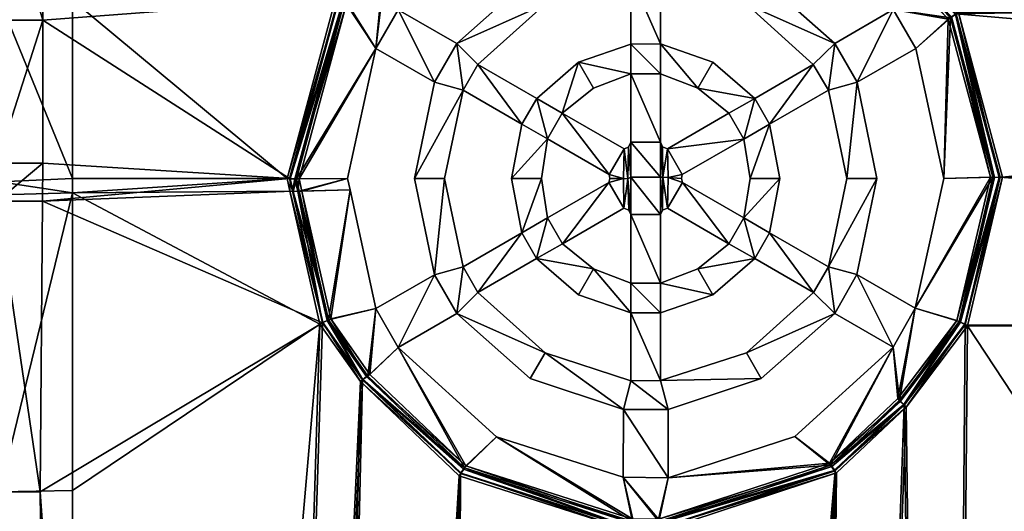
# Model space of a CAD drawing. Header units: centimetres. Extents: x -45.4 to 45.4, y -26.4 to 25.6.
# Tile 12 of 15: x 5.6 to 18.8, y 12.1 to 18.7. Entities that reach past the tile are written whole.
import ezdxf

# ---------------------------------------------------------------- set-up
doc = ezdxf.new("R2010")
doc.units = ezdxf.units.CM
doc.layers.add('CI292602', color=7, linetype='Continuous', true_color=0x9ad7e5)

msp = doc.modelspace()

# ---------------------------------------------------------------- meshes
at = {"layer": 'CI292602', "color": 161, "true_color": 0x9a9ae5}
mesh = msp.add_polyface(dxfattribs=at)
corners = [(-44.9, 25.569, 5.712), (44.9, 25.514, 5.841), (-45.4, -25.931, 5.712), (45.344, -25.931, 5.841), (-44.9, 25.569, 5.571), (45.4, 25.069, 5.571), (-45.4, -25.931, 5.571), (44.9, -26.431, 5.571), (-45.344, 25.069, 5.841), (45.4, 25.069, 5.712), (-44.9, -26.375, 5.841), (44.9, -26.431, 5.712), (-45.4, 25.069, 5.571), (44.9, 25.57, 5.571), (-44.9, -26.431, 5.571), (45.4, -25.931, 5.571), (-45.096, 25.532, 5.712), (-45.311, 25.244, 5.841), (45.362, 25.265, 5.712), (45.074, 25.481, 5.841), (-45.362, -26.127, 5.712), (-45.078, -26.336, 5.841), (45.096, -26.393, 5.712), (45.311, -26.105, 5.841), (-45.362, 25.265, 5.571), (-45.074, 25.481, 5.441), (45.096, 25.532, 5.571), (45.311, 25.244, 5.441), (-45.094, -26.393, 5.571), (-45.31, -26.107, 5.441), (45.362, -26.127, 5.571), (45.075, -26.342, 5.441), (-44.9, 25.514, 5.841), (44.9, 25.57, 5.712), (-45.344, -25.931, 5.841), (45.4, -25.931, 5.712), (-44.9, 25.514, 5.441), (45.344, 25.069, 5.441), (-45.344, -25.931, 5.441), (44.9, -26.375, 5.441), (-45.4, 25.069, 5.712), (45.344, 25.069, 5.841), (-44.9, -26.431, 5.712), (44.9, -26.375, 5.841), (-45.344, 25.069, 5.441), (44.9, 25.514, 5.441), (-44.9, -26.375, 5.441), (45.344, -25.931, 5.441), (-45.074, 25.481, 5.841), (-45.362, 25.265, 5.712), (45.311, 25.244, 5.841), (45.096, 25.532, 5.712), (-45.31, -26.105, 5.841), (-45.094, -26.393, 5.712), (45.075, -26.342, 5.841), (45.362, -26.127, 5.712), (-45.311, 25.244, 5.441), (-45.096, 25.532, 5.571), (45.074, 25.481, 5.441), (45.362, 25.265, 5.571), (-45.078, -26.338, 5.441), (-45.362, -26.127, 5.571), (45.311, -26.105, 5.441), (45.096, -26.393, 5.571)]
mesh.append_faces([[corners[k] for k in face] for face in [(8, 10, 3), (8, 3, 1), (36, 37, 39), (36, 39, 38)]], dxfattribs={"vtx0": -1, "vtx1": -1, "vtx2": -1, "color": 161})
mesh.append_faces([[corners[k] for k in face] for face in [(8, 52, 21), (8, 21, 10), (10, 54, 23), (10, 23, 3), (3, 50, 19), (3, 19, 1), (36, 58, 27), (36, 27, 37), (37, 62, 31), (37, 31, 39), (39, 60, 29), (39, 29, 38)]], dxfattribs={"vtx0": -1, "vtx2": -1, "color": 161})
mesh.append_faces([[corners[k] for k in face] for face in [(32, 48, 1), (44, 56, 38)]], dxfattribs={"vtx1": -1, "color": 161})
mesh.append_faces([[corners[k] for k in face] for face in [(17, 8, 1), (48, 17, 1), (25, 36, 38), (56, 25, 38)]], dxfattribs={"vtx1": -1, "vtx2": -1, "color": 161})
mesh.append_faces([[corners[k] for k in face] for face in [(8, 34, 52), (10, 43, 54), (3, 41, 50), (36, 45, 58), (37, 47, 62), (39, 46, 60), (0, 33, 13), (13, 4, 0), (9, 35, 15), (15, 5, 9), (11, 42, 14), (14, 7, 11), (2, 40, 12), (12, 6, 2), (26, 13, 33), (33, 51, 26), (16, 0, 4), (4, 57, 16), (30, 15, 35), (35, 55, 30), (28, 14, 42), (42, 53, 28), (59, 26, 51), (51, 18, 59), (5, 59, 18), (18, 9, 5), (49, 16, 57), (57, 24, 49), (40, 49, 24), (24, 12, 40), (63, 30, 55), (55, 22, 63), (7, 63, 22), (22, 11, 7), (61, 28, 53), (53, 20, 61), (6, 61, 20), (20, 2, 6), (8, 40, 2), (2, 34, 8), (10, 42, 11), (11, 43, 10), (3, 35, 9), (9, 41, 3), (1, 33, 0), (0, 32, 1), (36, 4, 13), (13, 45, 36), (37, 5, 15), (15, 47, 37), (39, 7, 14), (14, 46, 39), (38, 6, 12), (12, 44, 38), (40, 8, 17), (17, 49, 40), (33, 1, 19), (19, 51, 33), (42, 10, 21), (21, 53, 42), (35, 3, 23), (23, 55, 35), (4, 36, 25), (25, 57, 4), (5, 37, 27), (27, 59, 5), (6, 38, 29), (29, 61, 6), (7, 39, 31), (31, 63, 7), (16, 48, 32), (32, 0, 16), (49, 17, 48), (48, 16, 49), (18, 50, 41), (41, 9, 18), (51, 19, 50), (50, 18, 51), (20, 52, 34), (34, 2, 20), (53, 21, 52), (52, 20, 53), (22, 54, 43), (43, 11, 22), (55, 23, 54), (54, 22, 55), (24, 56, 44), (44, 12, 24), (57, 25, 56), (56, 24, 57), (26, 58, 45), (45, 13, 26), (59, 27, 58), (58, 26, 59), (28, 60, 46), (46, 14, 28), (61, 29, 60), (60, 28, 61), (30, 62, 47), (47, 15, 30), (63, 31, 62), (62, 30, 63)]], dxfattribs={"vtx2": -1, "color": 161})
at = {"layer": 'CI292602', "color": 54, "true_color": 0x94b11b}
mesh = msp.add_polyface(dxfattribs=at)
corners = [(5.263, 16.756, 0.08), (5.263, 18.673, 0.08), (1.098, 18.673, 0.08), (5.297, 23.76, 0.16), (5.297, 23.76, 3.985), (6.28, 23.76, 3.985), (6.28, 23.76, 0.16), (5.297, 23.68, 5.325), (5.297, 23.68, 3.985), (6.28, 23.68, 3.985), (6.28, 23.68, 5.325), (5.297, 23.76, 5.325), (6.28, 23.76, 5.325), (5.879, 18.673, 0.08), (5.879, 16.756, 0.08), (9.19, 16.549, 0.08), (6.28, 23.76, 4.067), (5.297, 23.76, 4.067), (5.297, 23.76, 4.149), (6.28, 23.76, 4.149), (6.28, 23.68, 0.08), (5.297, 23.68, 0.08), (5.842, 12.345, 0.08), (5.876, 16.246, 0.08), (5.266, 16.246, 0.08), (5.297, 23.519, 0), (6.28, 23.519, 0), (6.28, 21.423, 0), (5.297, 21.423, 0), (8.413, 23.68, 0.08), (5.879, 20.739, 0.08), (5.263, 20.739, 0.08), (1.149, 16.246, 0.08), (5.297, 23.742, 0.071), (6.28, 23.742, 0.071), (5.297, 23.689, 0.018), (6.28, 23.689, 0.018), (5.297, 23.6, 0), (6.28, 23.6, 0), (5.297, 12.345, 0), (5.297, 16.329, 0), (6.28, 16.359, 0), (5.297, 16.504, 0), (6.28, 16.549, 0), (5.297, 18.938, 0), (6.28, 18.942, 0), (1.098, 20.739, 0.08)]
mesh.append_faces([[corners[k] for k in face] for face in [(0, 1, 2), (3, 4, 5), (5, 6, 3), (7, 8, 9), (9, 10, 7), (11, 7, 10), (10, 12, 11), (13, 14, 15), (16, 17, 18), (18, 19, 16), (20, 9, 8), (8, 21, 20), (22, 23, 24), (25, 26, 27), (27, 28, 25), (29, 20, 30), (30, 20, 21), (21, 31, 30), (32, 24, 0), (15, 14, 23), (14, 0, 24), (24, 23, 14), (33, 3, 6), (6, 34, 33), (35, 33, 34), (34, 36, 35), (37, 35, 36), (36, 38, 37), (39, 40, 41), (42, 43, 41), (41, 40, 42), (44, 45, 43), (43, 42, 44), (28, 27, 45), (45, 44, 28), (13, 1, 0), (0, 14, 13), (13, 30, 31), (31, 1, 13), (1, 31, 46), (37, 38, 26), (26, 25, 37), (11, 12, 19), (19, 18, 11), (5, 4, 17), (17, 16, 5)]], dxfattribs={"vtx2": -1, "color": 54})
mesh = msp.add_polyface(dxfattribs=at)
corners = [(16.117, 23.76, 4.067), (17.938, 23.76, 4.067), (17.938, 23.76, 3.985), (18.711, 16.565, -0.069), (18.125, 18.75, -0.069), (18.163, 18.776, 0), (18.627, 16.567, -0.15), (18.055, 18.705, -0.15), (17.968, 16.55, -0.15), (17.59, 18.292, -0.15), (17.938, 23.76, 0.16), (16.117, 23.76, 0.16), (17.923, 23.601, 0), (17.946, 23.519, 0), (16.148, 23.519, 0), (16.925, 20.006, -0.069), (16.947, 20.045, 0), (16.874, 19.945, -0.15), (17.29, 18.815, -0.15), (16.803, 17.842, -0.15), (16.117, 23.68, 3.985), (17.938, 23.68, 3.985), (17.938, 23.68, 5.325), (18.135, 18.76, 0.08), (18.071, 18.72, -0.018), (18.649, 16.565, -0.019), (18.025, 18.689, -0.077), (18.593, 16.567, -0.077), (17.59, 18.292, -0.07), (17.968, 16.55, -0.07), (16.117, 23.68, 0.08), (17.938, 23.68, 0.08), (16.921, 20.018, 0.08), (18.527, 21.423, 0.08), (16.93, 21.423, 0.08), (16.881, 19.961, -0.019), (16.852, 19.922, -0.076), (17.29, 18.815, -0.07), (16.803, 17.842, -0.07), (16.117, 23.68, 5.325), (17.938, 23.76, 5.325), (16.503, 18.36, -0.07), (18.537, 21.423, 0), (16.94, 21.423, 0), (17.936, 23.742, 0.071), (16.117, 23.742, 0.071), (17.931, 23.689, 0.018), (16.117, 23.689, 0.018), (16.117, 23.6, 0), (16.117, 23.76, 5.325), (17.938, 23.76, 4.149), (16.117, 23.76, 4.149)]
mesh.append_faces([[corners[k] for k in face] for face in [(0, 1, 2), (3, 4, 5), (6, 7, 4), (8, 9, 7), (7, 6, 8), (2, 10, 11), (12, 13, 14), (15, 16, 5), (5, 4, 15), (7, 17, 15), (15, 4, 7), (18, 17, 7), (7, 9, 18), (18, 9, 19), (20, 21, 22), (23, 24, 25), (24, 26, 27), (26, 28, 29), (29, 27, 26), (30, 31, 21), (32, 23, 33), (33, 34, 32), (23, 32, 35), (35, 24, 23), (35, 36, 26), (26, 24, 35), (26, 36, 37), (37, 28, 26), (38, 28, 37), (39, 22, 40), (29, 28, 9), (9, 8, 29), (28, 38, 19), (19, 9, 28), (41, 37, 18), (42, 5, 16), (16, 43, 42), (34, 33, 31), (10, 44, 45), (44, 46, 47), (46, 12, 48), (13, 42, 43), (43, 14, 13), (49, 40, 50), (51, 50, 1)]], dxfattribs={"vtx2": -1, "color": 54})
mesh = msp.add_polyface(dxfattribs=at)
corners = [(17.938, 23.76, 4.067), (43.58, 23.76, 4.067), (43.58, 23.76, 3.985), (17.938, 23.76, 3.985), (43.422, 19.2, 0), (43.426, 16.568, 0), (18.756, 16.568, 0), (18.163, 18.776, 0), (43.421, 23.6, 0), (43.421, 23.519, 0), (17.946, 23.519, 0), (17.923, 23.601, 0), (18.711, 16.565, -0.069), (18.125, 18.75, -0.069), (18.627, 16.567, -0.15), (43.58, 23.68, 4.065), (17.938, 23.68, 3.985), (17.938, 23.68, 0.08), (43.58, 23.68, 0.08), (18.135, 18.76, 0.08), (18.723, 16.567, 0.08), (43.58, 16.568, 0.08), (43.58, 19.205, 0.08), (43.58, 21.423, 0.08), (18.527, 21.423, 0.08), (18.649, 16.565, -0.019), (18.593, 16.567, -0.077), (18.071, 18.72, -0.018), (43.5, 19.202, 0), (43.424, 21.423, 0), (43.5, 21.423, 0), (17.938, 23.76, 0.16), (43.58, 23.76, 0.16), (43.5, 23.6, 0), (43.5, 23.519, 0), (17.938, 23.76, 5.325), (17.938, 23.68, 5.325), (43.58, 23.68, 5.325), (43.58, 23.76, 5.325), (18.537, 21.423, 0), (17.936, 23.742, 0.071), (43.562, 23.742, 0.071), (17.931, 23.689, 0.018), (43.509, 23.689, 0.018), (43.58, 23.76, 4.149), (17.938, 23.76, 4.149)]
mesh.append_faces([[corners[k] for k in face] for face in [(0, 1, 2), (2, 3, 0), (4, 5, 6), (6, 7, 4), (8, 9, 10), (10, 11, 8), (7, 6, 12), (13, 12, 14), (15, 16, 17), (17, 18, 15), (19, 20, 21), (21, 22, 19), (22, 23, 24), (24, 19, 22), (25, 20, 19), (26, 25, 27), (28, 4, 29), (29, 30, 28), (23, 18, 17), (17, 24, 23), (31, 3, 2), (2, 32, 31), (5, 4, 28), (33, 34, 9), (9, 8, 33), (35, 36, 37), (37, 38, 35), (4, 7, 39), (39, 29, 4), (40, 31, 32), (32, 41, 40), (42, 40, 41), (41, 43, 42), (11, 42, 43), (43, 8, 11), (9, 29, 39), (39, 10, 9), (30, 29, 9), (9, 34, 30), (35, 38, 44), (44, 45, 35), (45, 44, 1), (1, 0, 45), (15, 37, 36), (36, 16, 15)]], dxfattribs={"vtx2": -1, "color": 54})
mesh = msp.add_polyface(dxfattribs=at)
corners = [(9.156, 16.55, 0), (6.28, 16.549, 0), (6.28, 18.942, 0), (9.817, 18.994, 0), (9.856, 18.968, -0.069), (9.199, 16.544, -0.069), (10.369, 19.567, 0), (10.401, 19.535, -0.069), (9.929, 18.927, -0.15), (9.283, 16.547, -0.15), (10.465, 19.486, -0.15), (10.346, 18.294, -0.15), (9.968, 16.55, -0.15), (10.645, 18.814, -0.15), (11.133, 17.843, -0.15), (11.648, 20.557, -0.069), (10.394, 19.54, 0.08), (10.216, 21.423, 0.08), (9.458, 21.423, 0.08), (9.846, 18.978, 0.08), (9.19, 16.549, 0.08), (9.262, 16.543, -0.019), (9.91, 18.938, -0.018), (10.444, 19.489, -0.019), (9.317, 16.546, -0.077), (9.958, 18.911, -0.077), (10.487, 19.462, -0.076), (9.968, 16.55, -0.07), (10.346, 18.294, -0.07), (10.645, 18.814, -0.07), (11.133, 17.843, -0.07), (11.645, 20.571, 0.08), (11.677, 20.502, -0.018), (5.879, 18.673, 0.08), (5.879, 20.739, 0.08), (9.447, 21.423, 0), (10.207, 21.423, 0), (11.629, 20.601, 0), (6.28, 21.423, 0)]
mesh.append_faces([[corners[k] for k in face] for face in [(0, 1, 2), (2, 3, 0), (4, 5, 0), (0, 3, 4), (4, 3, 6), (6, 7, 4), (8, 9, 5), (5, 4, 8), (8, 4, 7), (7, 10, 8), (11, 12, 9), (9, 8, 11), (11, 8, 10), (10, 13, 11), (14, 11, 13), (15, 7, 6), (10, 7, 15), (16, 17, 18), (18, 19, 16), (20, 21, 22), (22, 19, 20), (16, 19, 22), (22, 23, 16), (21, 24, 25), (25, 22, 21), (23, 22, 25), (25, 26, 23), (24, 27, 28), (28, 25, 24), (26, 25, 28), (28, 29, 26), (29, 28, 30), (17, 16, 31), (16, 23, 32), (28, 27, 12), (12, 11, 28), (30, 28, 11), (20, 19, 33), (19, 18, 34), (34, 33, 19), (6, 3, 35), (35, 36, 6), (37, 6, 36), (38, 35, 3), (3, 2, 38)]], dxfattribs={"vtx2": -1, "color": 54})
mesh = msp.add_polyface(dxfattribs=at)
corners = [(10.645, 18.814, -0.15), (11.433, 18.36, -0.15), (11.133, 17.843, -0.15), (11.518, 17.733, -0.15), (11.268, 16.55, -0.15), (10.868, 16.55, -0.15), (11.718, 18.08, -0.15), (12.306, 17.279, -0.15), (12.506, 17.625, -0.15), (10.369, 19.567, 0), (11.629, 20.601, 0), (11.648, 20.557, -0.069), (11.689, 20.488, -0.15), (10.465, 19.486, -0.15), (11.968, 20.014, -0.15), (12.618, 18.888, -0.15), (12.418, 19.235, -0.15), (11.133, 17.843, -0.07), (11.433, 18.36, -0.07), (10.645, 18.814, -0.07), (10.868, 16.55, -0.07), (11.268, 16.55, -0.07), (11.518, 17.733, -0.07), (11.718, 18.08, -0.07), (12.306, 17.279, -0.07), (12.506, 17.625, -0.07), (11.645, 20.571, 0.08), (11.957, 21.423, 0.08), (10.216, 21.423, 0.08), (11.677, 20.502, -0.018), (10.394, 19.54, 0.08), (10.444, 19.489, -0.019), (10.487, 19.462, -0.076), (11.705, 20.459, -0.077), (11.968, 20.014, -0.07), (12.618, 18.888, -0.07), (12.418, 19.235, -0.07), (10.346, 18.294, -0.15), (12.168, 16.55, -0.15), (12.168, 16.55, -0.07)]
mesh.append_faces([[corners[k] for k in face] for face in [(0, 1, 2), (3, 4, 5), (5, 2, 3), (3, 2, 1), (1, 6, 3), (7, 3, 6), (6, 8, 7), (9, 10, 11), (11, 12, 13), (0, 13, 12), (12, 14, 0), (15, 6, 1), (1, 16, 15), (17, 18, 19), (20, 21, 22), (22, 17, 20), (18, 17, 22), (22, 23, 18), (23, 22, 24), (24, 25, 23), (26, 27, 28), (29, 26, 30), (29, 31, 32), (32, 33, 29), (33, 32, 19), (19, 34, 33), (18, 23, 35), (35, 36, 18), (19, 18, 1), (1, 0, 19), (37, 2, 17), (20, 17, 2), (2, 5, 20), (22, 21, 4), (4, 3, 22), (23, 25, 8), (8, 6, 23), (24, 22, 3), (3, 7, 24), (7, 38, 39), (34, 19, 0), (0, 14, 34), (18, 36, 16), (16, 1, 18), (35, 23, 6)]], dxfattribs={"vtx2": -1, "color": 54})
mesh = msp.add_polyface(dxfattribs=at)
corners = [(15.318, 18.888, -0.15), (14.168, 19.263, -0.15), (14.267, 19.651, -0.15), (15.52, 19.234, -0.15), (16.503, 18.36, -0.15), (16.216, 18.081, -0.15), (14.668, 17.762, -0.15), (14.168, 17.955, -0.15), (14.168, 18.354, -0.15), (14.868, 18.108, -0.15), (15.43, 17.625, -0.15), (15.085, 17.426, -0.15), (16.803, 17.842, -0.15), (17.29, 18.815, -0.15), (16.418, 17.733, -0.15), (15.63, 17.28, -0.15), (14.267, 19.651, -0.07), (14.168, 19.263, -0.07), (15.318, 18.888, -0.07), (15.52, 19.234, -0.07), (16.503, 18.36, -0.07), (16.216, 18.081, -0.07), (14.168, 18.354, -0.07), (14.168, 17.955, -0.07), (14.668, 17.762, -0.07), (14.868, 18.108, -0.07), (15.43, 17.625, -0.07), (15.085, 17.426, -0.07), (17.29, 18.815, -0.07), (16.803, 17.842, -0.07), (16.418, 17.733, -0.07), (15.63, 17.28, -0.07), (15.967, 20.014, -0.15)]
mesh.append_faces([[corners[k] for k in face] for face in [(0, 1, 2), (2, 3, 0), (0, 3, 4), (4, 5, 0), (6, 7, 8), (8, 9, 6), (6, 9, 10), (10, 11, 6), (12, 4, 13), (14, 5, 4), (4, 12, 14), (15, 10, 5), (5, 14, 15), (16, 17, 18), (18, 19, 16), (20, 19, 18), (18, 21, 20), (22, 23, 24), (24, 25, 22), (26, 25, 24), (24, 27, 26), (28, 20, 29), (20, 21, 30), (30, 29, 20), (21, 26, 31), (31, 30, 21), (32, 13, 28), (16, 19, 3), (3, 2, 16), (18, 17, 1), (1, 0, 18), (21, 18, 0), (0, 5, 21), (19, 20, 4), (4, 3, 19), (22, 25, 9), (9, 8, 22), (24, 23, 7), (7, 6, 24), (27, 24, 6), (25, 26, 10), (10, 9, 25), (13, 4, 20), (26, 21, 5), (5, 10, 26)]], dxfattribs={"vtx2": -1, "color": 54})
mesh = msp.add_polyface(dxfattribs=at)
corners = [(13.768, 19.263, -0.15), (12.618, 18.888, -0.15), (12.418, 19.235, -0.15), (13.668, 19.649, -0.15), (14.168, 19.263, -0.15), (14.267, 19.651, -0.15), (14.168, 18.354, -0.15), (13.768, 18.351, -0.15), (13.768, 17.955, -0.15), (13.268, 17.762, -0.15), (13.068, 18.109, -0.15), (14.168, 17.955, -0.15), (14.168, 17.035, -0.15), (12.849, 17.424, -0.15), (12.506, 17.625, -0.15), (12.418, 19.235, -0.07), (12.618, 18.888, -0.07), (13.768, 19.263, -0.07), (13.668, 19.649, -0.07), (14.168, 19.263, -0.07), (14.267, 19.651, -0.07), (13.768, 18.351, -0.07), (14.168, 18.354, -0.07), (13.068, 18.109, -0.07), (13.268, 17.762, -0.07), (13.768, 17.955, -0.07), (14.168, 17.955, -0.07), (14.168, 17.035, -0.07), (12.506, 17.625, -0.07), (12.849, 17.424, -0.07), (13.768, 17.035, -0.07), (11.718, 18.08, -0.15)]
mesh.append_faces([[corners[k] for k in face] for face in [(0, 1, 2), (2, 3, 0), (4, 0, 3), (3, 5, 4), (6, 7, 0), (0, 4, 6), (8, 9, 10), (10, 7, 8), (11, 8, 7), (7, 6, 11), (8, 11, 12), (13, 14, 10), (10, 9, 13), (15, 16, 17), (17, 18, 15), (18, 17, 19), (19, 20, 18), (17, 21, 22), (22, 19, 17), (23, 24, 25), (25, 21, 23), (21, 25, 26), (26, 22, 21), (27, 26, 25), (23, 28, 29), (29, 24, 23), (15, 18, 3), (3, 2, 15), (17, 16, 1), (1, 0, 17), (19, 22, 6), (6, 4, 19), (21, 17, 0), (0, 7, 21), (23, 21, 7), (7, 10, 23), (25, 24, 9), (9, 8, 25), (12, 11, 26), (30, 25, 8), (31, 1, 16), (24, 29, 13), (13, 9, 24), (28, 23, 10), (10, 14, 28)]], dxfattribs={"vtx2": -1, "color": 54})
mesh = msp.add_polyface(dxfattribs=at)
corners = [(13.768, 16.568, -0.15), (13.729, 16.545, -0.15), (13.736, 16.972, -0.15), (13.768, 17.035, -0.15), (14.168, 16.568, -0.15), (14.168, 17.035, -0.15), (13.476, 16.603, -0.15), (13.677, 16.949, -0.15), (13.671, 16.548, -0.15), (14.197, 16.568, -0.15), (12.651, 17.08, -0.15), (12.568, 16.55, -0.15), (12.168, 16.55, -0.15), (12.306, 17.279, -0.15), (12.506, 17.625, -0.15), (12.849, 17.424, -0.15), (13.768, 17.955, -0.15), (13.736, 16.972, -0.07), (13.729, 16.545, -0.07), (13.768, 16.568, -0.07), (13.768, 17.035, -0.07), (14.168, 16.568, -0.07), (14.168, 17.035, -0.07), (13.671, 16.548, -0.07), (13.677, 16.949, -0.07), (13.476, 16.603, -0.07), (14.197, 16.568, -0.07), (12.168, 16.55, -0.07), (12.568, 16.55, -0.07), (12.651, 17.08, -0.07), (12.306, 17.279, -0.07), (12.506, 17.625, -0.07), (12.849, 17.424, -0.07), (13.768, 17.955, -0.07), (13.486, 16.55, -0.07), (14.195, 16.976, -0.15), (14.168, 17.955, -0.07)]
mesh.append_faces([[corners[k] for k in face] for face in [(0, 1, 2), (2, 3, 0), (4, 0, 3), (3, 5, 4), (6, 7, 8), (9, 4, 5), (10, 11, 12), (12, 13, 10), (10, 13, 14), (14, 15, 10), (6, 10, 15), (15, 7, 6), (5, 3, 16), (1, 8, 7), (7, 2, 1), (17, 18, 19), (19, 20, 17), (20, 19, 21), (21, 22, 20), (23, 24, 25), (22, 21, 26), (27, 28, 29), (29, 30, 27), (31, 30, 29), (29, 32, 31), (32, 29, 25), (25, 24, 32), (33, 20, 22), (24, 23, 18), (18, 17, 24), (17, 20, 3), (3, 2, 17), (34, 25, 6), (35, 5, 22), (27, 30, 13), (29, 28, 11), (11, 10, 29), (32, 24, 7), (7, 15, 32), (25, 29, 10), (10, 6, 25), (36, 22, 5), (16, 3, 20), (24, 17, 2), (2, 7, 24)]], dxfattribs={"vtx2": -1, "color": 54})
mesh = msp.add_polyface(dxfattribs=at)
corners = [(14.26, 16.949, -0.15), (14.27, 16.563, -0.15), (14.197, 16.568, -0.15), (14.195, 16.976, -0.15), (14.168, 17.035, -0.15), (16.668, 16.55, -0.15), (16.418, 17.733, -0.15), (16.803, 17.842, -0.15), (17.068, 16.55, -0.15), (15.368, 16.55, -0.15), (15.285, 17.078, -0.15), (15.63, 17.28, -0.15), (15.768, 16.549, -0.15), (14.459, 16.602, -0.15), (14.45, 16.55, -0.15), (15.085, 17.426, -0.15), (15.43, 17.625, -0.15), (14.197, 16.568, -0.07), (14.27, 16.563, -0.07), (14.26, 16.949, -0.07), (14.195, 16.976, -0.07), (14.168, 17.035, -0.07), (16.803, 17.842, -0.07), (16.418, 17.733, -0.07), (16.668, 16.55, -0.07), (17.068, 16.55, -0.07), (15.63, 17.28, -0.07), (15.285, 17.078, -0.07), (15.368, 16.55, -0.07), (15.768, 16.549, -0.07), (14.459, 16.602, -0.07), (14.45, 16.55, -0.07), (15.43, 17.625, -0.07), (15.085, 17.426, -0.07), (14.668, 17.762, -0.15)]
mesh.append_faces([[corners[k] for k in face] for face in [(0, 1, 2), (2, 3, 0), (4, 3, 2), (5, 6, 7), (7, 8, 5), (9, 10, 11), (11, 12, 9), (1, 0, 13), (13, 14, 1), (10, 15, 16), (16, 11, 10), (0, 15, 10), (10, 13, 0), (17, 18, 19), (19, 20, 17), (17, 20, 21), (22, 23, 24), (24, 25, 22), (26, 27, 28), (28, 29, 26), (30, 19, 18), (18, 31, 30), (32, 33, 27), (27, 26, 32), (27, 33, 19), (19, 30, 27), (20, 19, 0), (0, 3, 20), (21, 20, 3), (22, 25, 8), (8, 7, 22), (24, 23, 6), (6, 5, 24), (26, 29, 12), (12, 11, 26), (28, 27, 10), (10, 9, 28), (34, 15, 33), (14, 13, 30), (23, 26, 11), (11, 6, 23), (27, 30, 13), (13, 10, 27), (19, 33, 15), (15, 0, 19)]], dxfattribs={"vtx2": -1, "color": 54})
mesh = msp.add_polyface(dxfattribs=at)
corners = [(9.156, 16.55, 0), (9.195, 16.379, 0), (6.28, 16.359, 0), (6.28, 16.549, 0), (9.237, 16.375, -0.069), (9.636, 14.619, -0.069), (9.598, 14.596, 0), (9.321, 16.381, -0.15), (9.713, 14.655, -0.15), (10.001, 16.397, -0.15), (10.346, 14.805, -0.15), (10.174, 13.852, -0.069), (10.14, 13.825, 0), (10.241, 13.898, -0.15), (9.262, 16.543, -0.019), (9.19, 16.549, 0.08), (9.228, 16.379, 0.08), (9.3, 16.377, -0.019), (9.317, 16.546, -0.077), (9.354, 16.381, -0.077), (9.968, 16.55, -0.07), (10.001, 16.397, -0.07), (10.168, 13.849, 0.08), (10.221, 13.893, -0.019), (9.693, 14.644, -0.019), (9.63, 14.611, 0.08), (10.266, 13.919, -0.076), (9.743, 14.668, -0.077), (10.346, 14.805, -0.07), (5.876, 16.246, 0.08), (5.842, 12.345, 0.08), (6.28, 12.362, 0), (9.199, 16.544, -0.069), (9.283, 16.547, -0.15), (9.968, 16.55, -0.15)]
mesh.append_faces([[corners[k] for k in face] for face in [(0, 1, 2), (2, 3, 0), (1, 4, 5), (5, 6, 1), (4, 7, 8), (8, 5, 4), (8, 7, 9), (9, 10, 8), (5, 11, 12), (12, 6, 5), (8, 13, 11), (11, 5, 8), (13, 8, 10), (14, 15, 16), (16, 17, 14), (18, 14, 17), (17, 19, 18), (20, 18, 19), (19, 21, 20), (22, 23, 24), (24, 25, 22), (23, 26, 27), (27, 24, 23), (28, 27, 26), (9, 21, 28), (28, 10, 9), (25, 16, 29), (29, 30, 25), (6, 31, 2), (2, 1, 6), (1, 0, 32), (32, 4, 1), (4, 32, 33), (33, 7, 4), (7, 33, 34), (34, 9, 7), (25, 24, 17), (17, 16, 25), (24, 27, 19), (19, 17, 24), (27, 28, 21), (21, 19, 27), (34, 20, 21), (21, 9, 34), (29, 16, 15)]], dxfattribs={"vtx2": -1, "color": 54})
mesh = msp.add_polyface(dxfattribs=at)
corners = [(11.493, 12.596, -0.069), (11.467, 12.561, 0), (10.14, 13.825, 0), (10.174, 13.852, -0.069), (11.538, 12.667, -0.15), (10.241, 13.898, -0.15), (10.649, 14.282, -0.15), (11.967, 13.086, -0.15), (11.433, 14.74, -0.15), (11.718, 15.02, -0.15), (12.617, 14.211, -0.15), (11.268, 16.55, -0.15), (11.518, 15.366, -0.15), (11.133, 15.257, -0.15), (10.868, 16.55, -0.15), (10.346, 14.805, -0.15), (12.306, 15.822, -0.15), (10.168, 13.849, 0.08), (11.485, 12.59, 0.08), (11.525, 12.65, -0.019), (10.221, 13.893, -0.019), (11.555, 12.696, -0.077), (10.266, 13.919, -0.076), (11.967, 13.086, -0.07), (10.649, 14.282, -0.07), (12.617, 14.211, -0.07), (11.718, 15.02, -0.07), (11.433, 14.74, -0.07), (11.133, 15.257, -0.07), (11.518, 15.366, -0.07), (11.268, 16.55, -0.07), (10.868, 16.55, -0.07), (10.346, 14.805, -0.07), (12.306, 15.822, -0.07), (12.418, 13.865, -0.07), (12.505, 15.476, -0.07)]
mesh.append_faces([[corners[k] for k in face] for face in [(0, 1, 2), (2, 3, 0), (4, 0, 3), (3, 5, 4), (6, 7, 4), (4, 5, 6), (8, 9, 10), (11, 12, 13), (13, 14, 11), (15, 6, 5), (13, 8, 6), (6, 15, 13), (12, 9, 8), (8, 13, 12), (9, 12, 16), (17, 18, 19), (19, 20, 17), (20, 19, 21), (21, 22, 20), (21, 23, 24), (24, 22, 21), (25, 26, 27), (28, 29, 30), (30, 31, 28), (22, 24, 32), (24, 27, 28), (28, 32, 24), (27, 26, 29), (29, 28, 27), (33, 29, 26), (24, 23, 7), (7, 6, 24), (10, 9, 26), (34, 27, 8), (28, 31, 14), (14, 13, 28), (30, 29, 12), (12, 11, 30), (32, 28, 13), (13, 15, 32), (27, 24, 6), (6, 8, 27), (29, 33, 16), (16, 12, 29), (35, 26, 9)]], dxfattribs={"vtx2": -1, "color": 54})
mesh = msp.add_polyface(dxfattribs=at)
corners = [(13.671, 16.548, -0.15), (13.486, 16.55, -0.15), (13.476, 16.603, -0.15), (13.768, 16.065, -0.15), (13.741, 16.124, -0.15), (13.729, 16.545, -0.15), (13.768, 16.568, -0.15), (14.168, 16.065, -0.15), (13.676, 16.151, -0.15), (13.475, 16.497, -0.15), (12.568, 16.55, -0.15), (12.651, 16.02, -0.15), (12.306, 15.822, -0.15), (12.168, 16.55, -0.15), (12.851, 15.674, -0.15), (12.505, 15.476, -0.15), (13.476, 16.603, -0.07), (13.486, 16.55, -0.07), (13.671, 16.548, -0.07), (13.729, 16.545, -0.07), (13.741, 16.124, -0.07), (13.768, 16.065, -0.07), (13.768, 16.568, -0.07), (14.168, 16.065, -0.07), (13.475, 16.497, -0.07), (13.676, 16.151, -0.07), (12.306, 15.822, -0.07), (12.651, 16.02, -0.07), (12.568, 16.55, -0.07), (12.168, 16.55, -0.07), (12.505, 15.476, -0.07), (12.851, 15.674, -0.07), (13.268, 15.338, -0.15), (13.768, 15.144, -0.07)]
mesh.append_faces([[corners[k] for k in face] for face in [(0, 1, 2), (3, 4, 5), (5, 6, 3), (7, 3, 6), (0, 8, 9), (9, 1, 0), (10, 11, 12), (12, 13, 10), (8, 0, 5), (5, 4, 8), (11, 14, 15), (15, 12, 11), (9, 8, 14), (14, 11, 9), (16, 17, 18), (19, 20, 21), (21, 22, 19), (22, 21, 23), (24, 25, 18), (18, 17, 24), (26, 27, 28), (28, 29, 26), (19, 18, 25), (25, 20, 19), (30, 31, 27), (27, 26, 30), (31, 25, 24), (24, 27, 31), (2, 1, 17), (21, 20, 4), (4, 3, 21), (24, 17, 1), (1, 9, 24), (32, 14, 31), (26, 29, 13), (13, 12, 26), (28, 27, 11), (11, 10, 28), (33, 21, 3), (20, 25, 8), (8, 4, 20), (27, 24, 9), (9, 11, 27), (25, 31, 14), (14, 8, 25)]], dxfattribs={"vtx2": -1, "color": 54})
mesh = msp.add_polyface(dxfattribs=at)
corners = [(13.768, 16.568, -0.15), (14.168, 16.568, -0.15), (14.168, 16.065, -0.15), (14.259, 16.151, -0.15), (14.195, 16.125, -0.15), (14.197, 16.568, -0.15), (14.27, 16.563, -0.15), (15.285, 16.02, -0.15), (15.368, 16.55, -0.15), (15.768, 16.549, -0.15), (15.627, 15.822, -0.15), (15.43, 15.475, -0.15), (15.085, 15.674, -0.15), (14.46, 16.496, -0.15), (13.768, 16.065, -0.15), (14.168, 15.144, -0.15), (14.45, 16.55, -0.15), (14.168, 16.065, -0.07), (14.168, 16.568, -0.07), (13.768, 16.568, -0.07), (14.197, 16.568, -0.07), (14.195, 16.125, -0.07), (14.259, 16.151, -0.07), (14.27, 16.563, -0.07), (15.768, 16.549, -0.07), (15.368, 16.55, -0.07), (15.285, 16.02, -0.07), (15.627, 15.822, -0.07), (15.43, 15.475, -0.07), (15.085, 15.674, -0.07), (14.46, 16.496, -0.07), (14.168, 15.144, -0.07), (13.768, 16.065, -0.07), (14.45, 16.55, -0.07), (16.418, 15.366, -0.15), (14.459, 16.602, -0.07)]
mesh.append_faces([[corners[k] for k in face] for face in [(0, 1, 2), (3, 4, 5), (5, 6, 3), (4, 2, 1), (1, 5, 4), (7, 8, 9), (9, 10, 7), (7, 10, 11), (11, 12, 7), (13, 7, 12), (12, 3, 13), (14, 2, 15), (13, 3, 6), (6, 16, 13), (17, 18, 19), (20, 21, 22), (22, 23, 20), (18, 17, 21), (21, 20, 18), (24, 25, 26), (26, 27, 24), (28, 27, 26), (26, 29, 28), (29, 26, 30), (30, 22, 29), (31, 17, 32), (23, 22, 30), (30, 33, 23), (22, 21, 4), (4, 3, 22), (21, 17, 2), (2, 4, 21), (34, 10, 27), (24, 27, 10), (10, 9, 24), (26, 25, 8), (8, 7, 26), (29, 22, 3), (3, 12, 29), (30, 26, 7), (7, 13, 30), (15, 2, 17), (35, 33, 16), (33, 30, 13), (13, 16, 33)]], dxfattribs={"vtx2": -1, "color": 54})
mesh = msp.add_polyface(dxfattribs=at)
corners = [(17.429, 13.516, -0.069), (17.374, 13.574, -0.15), (18.173, 14.629, -0.15), (17.289, 14.285, -0.15), (17.585, 14.808, -0.15), (16.802, 15.26, -0.15), (16.504, 14.74, -0.15), (16.418, 15.366, -0.15), (16.668, 16.55, -0.15), (17.068, 16.55, -0.15), (16.218, 15.02, -0.15), (15.627, 15.822, -0.15), (16.496, 12.633, -0.069), (17.461, 13.484, 0), (16.526, 12.599, 0), (16.449, 12.702, -0.15), (15.97, 13.087, -0.15), (18.192, 14.623, -0.019), (17.383, 13.557, -0.019), (17.434, 13.509, 0.08), (18.143, 14.644, -0.077), (17.35, 13.596, -0.076), (17.585, 14.808, -0.07), (17.289, 14.285, -0.07), (16.802, 15.26, -0.07), (16.504, 14.74, -0.07), (17.068, 16.55, -0.07), (16.668, 16.55, -0.07), (16.418, 15.366, -0.07), (16.218, 15.02, -0.07), (15.627, 15.822, -0.07), (16.464, 12.687, -0.019), (16.508, 12.628, 0.08), (16.432, 12.731, -0.077), (15.97, 13.087, -0.07), (15.318, 14.212, -0.07), (15.519, 13.865, -0.15)]
mesh.append_faces([[corners[k] for k in face] for face in [(0, 1, 2), (1, 3, 4), (5, 4, 3), (3, 6, 5), (7, 8, 9), (9, 5, 7), (7, 5, 6), (6, 10, 7), (11, 7, 10), (12, 0, 13), (13, 14, 12), (15, 1, 0), (0, 12, 15), (3, 1, 15), (15, 16, 3), (17, 18, 19), (20, 21, 18), (21, 20, 22), (22, 23, 21), (23, 22, 24), (24, 25, 23), (26, 27, 28), (28, 24, 26), (25, 24, 28), (28, 29, 25), (29, 28, 30), (19, 18, 31), (31, 32, 19), (18, 21, 33), (33, 31, 18), (33, 21, 23), (23, 34, 33), (25, 29, 35), (23, 25, 6), (6, 3, 23), (24, 22, 4), (4, 5, 24), (26, 24, 5), (5, 9, 26), (28, 27, 8), (8, 7, 28), (30, 28, 7), (34, 23, 3), (3, 16, 34), (36, 6, 25)]], dxfattribs={"vtx2": -1, "color": 54})
mesh = msp.add_polyface(dxfattribs=at)
corners = [(43.66, 16.568, 0.16), (43.66, 16.568, 3.985), (43.66, 14.555, 3.985), (43.66, 14.555, 0.16), (18.756, 16.568, 0), (43.426, 16.568, 0), (43.423, 14.556, 0), (18.286, 14.572, 0), (18.249, 14.597, -0.069), (18.711, 16.565, -0.069), (17.461, 13.484, 0), (17.429, 13.516, -0.069), (18.173, 14.629, -0.15), (18.627, 16.567, -0.15), (17.585, 14.808, -0.15), (17.968, 16.55, -0.15), (17.374, 13.574, -0.15), (43.58, 14.555, 4.065), (43.58, 16.568, 4.065), (43.58, 16.568, 0.08), (43.58, 14.555, 0.08), (18.723, 16.567, 0.08), (18.255, 14.587, 0.08), (18.649, 16.565, -0.019), (18.192, 14.623, -0.019), (17.434, 13.509, 0.08), (18.593, 16.567, -0.077), (18.143, 14.644, -0.077), (17.383, 13.557, -0.019), (17.968, 16.55, -0.07), (17.585, 14.808, -0.07), (43.642, 16.568, 0.071), (43.642, 14.555, 0.071), (43.589, 16.568, 0.018), (43.589, 14.555, 0.018), (43.5, 16.568, 0), (43.5, 14.556, 0), (43.66, 16.568, 4.053), (43.66, 14.555, 4.053), (43.58, 14.555, 5.325), (43.58, 16.568, 5.325), (43.66, 14.555, 5.325), (43.66, 16.568, 5.325), (43.66, 14.555, 4.122), (43.66, 16.568, 4.122)]
mesh.append_faces([[corners[k] for k in face] for face in [(0, 1, 2), (2, 3, 0), (4, 5, 6), (6, 7, 4), (8, 9, 4), (4, 7, 8), (8, 7, 10), (10, 11, 8), (12, 13, 9), (9, 8, 12), (12, 8, 11), (14, 15, 13), (13, 12, 14), (14, 12, 16), (17, 18, 19), (19, 20, 17), (21, 22, 20), (20, 19, 21), (21, 23, 24), (24, 22, 21), (25, 22, 24), (23, 26, 27), (27, 24, 23), (28, 24, 27), (26, 29, 30), (30, 27, 26), (30, 29, 15), (15, 14, 30), (31, 0, 3), (3, 32, 31), (33, 31, 32), (32, 34, 33), (35, 33, 34), (34, 36, 35), (35, 36, 6), (6, 5, 35), (1, 37, 38), (38, 2, 1), (18, 17, 39), (39, 40, 18), (39, 41, 42), (42, 40, 39), (42, 41, 43), (43, 44, 42), (44, 43, 38), (38, 37, 44)]], dxfattribs={"vtx2": -1, "color": 54})
mesh = msp.add_polyface(dxfattribs=at)
corners = [(-19.093, 14.718, 0), (-19.215, 14.723, -0.069), (-19.188, 14.846, -0.069), (-19.065, 14.846, 0), (-19.359, 14.73, -0.15), (-19.334, 14.847, -0.15), (-19.722, 14.741, -0.15), (-19.699, 14.849, -0.15), (-20.663, 14.02, -0.15), (-19.963, 13.614, -0.15), (-20.165, 13.269, -0.15), (-20.862, 13.674, -0.15), (1.149, 12.345, 0.08), (1.149, 16.246, 0.08), (-19.111, 14.718, 0.08), (-19.397, 13.387, 0.08), (-19.526, 13.458, 0.001), (-19.254, 14.725, 0.001), (-19.643, 13.518, -0.073), (-19.382, 14.731, -0.073), (-19.722, 14.741, -0.07), (-19.963, 13.614, -0.07), (-20.165, 13.269, -0.07), (-20.663, 14.02, -0.07), (-20.862, 13.674, -0.07), (-19.699, 14.849, -0.07), (-20.499, 14.85, -0.07), (-20.499, 14.85, -0.15), (5.297, 12.345, 0.08), (5.266, 16.246, 0.08), (5.842, 12.345, 0.08), (-19.382, 13.379, 0), (-19.492, 13.44, -0.069), (-19.622, 13.508, -0.15), (-19.083, 14.846, 0.08), (-19.227, 14.847, 0.001), (-19.357, 14.847, -0.073), (6.28, 16.359, 0), (6.28, 12.362, 0), (5.297, 12.345, 0), (5.297, 16.329, 0), (0.71, 12.352, 0), (0.71, 16.359, 0)]
mesh.append_faces([[corners[k] for k in face] for face in [(0, 1, 2), (2, 3, 0), (1, 4, 5), (5, 2, 1), (4, 6, 7), (7, 5, 4), (8, 9, 10), (10, 11, 8), (12, 13, 14), (14, 15, 12), (16, 15, 14), (14, 17, 16), (18, 16, 17), (17, 19, 18), (18, 19, 20), (20, 21, 18), (22, 21, 23), (23, 24, 22), (6, 20, 25), (25, 7, 6), (22, 24, 11), (11, 10, 22), (23, 21, 9), (9, 8, 23), (26, 23, 8), (8, 27, 26), (12, 28, 29), (29, 28, 30), (0, 31, 32), (32, 1, 0), (1, 32, 33), (33, 4, 1), (33, 9, 6), (6, 4, 33), (14, 34, 35), (35, 17, 14), (17, 35, 36), (36, 19, 17), (19, 36, 25), (25, 20, 19), (9, 21, 20), (20, 6, 9), (37, 38, 39), (40, 39, 41), (0, 42, 41), (41, 31, 0)]], dxfattribs={"vtx2": -1, "color": 54})
mesh = msp.add_polyface(dxfattribs=at)
corners = [(14.268, 13.452, -0.15), (13.668, 13.451, -0.15), (13.768, 13.837, -0.15), (12.617, 14.211, -0.15), (12.418, 13.865, -0.15), (11.433, 14.74, -0.15), (13.768, 14.746, -0.15), (14.168, 14.746, -0.15), (14.168, 13.838, -0.15), (13.768, 15.144, -0.15), (13.268, 15.338, -0.15), (13.068, 14.991, -0.15), (12.505, 15.476, -0.15), (12.851, 15.674, -0.15), (14.168, 15.144, -0.15), (13.768, 16.065, -0.15), (12.306, 15.822, -0.15), (11.718, 15.02, -0.15), (13.768, 13.837, -0.07), (13.668, 13.451, -0.07), (14.268, 13.452, -0.07), (12.617, 14.211, -0.07), (12.418, 13.865, -0.07), (11.433, 14.74, -0.07), (14.168, 13.838, -0.07), (14.168, 14.746, -0.07), (13.768, 14.746, -0.07), (13.768, 15.144, -0.07), (13.268, 15.338, -0.07), (13.068, 14.991, -0.07), (12.505, 15.476, -0.07), (12.851, 15.674, -0.07), (13.768, 16.065, -0.07), (14.168, 15.144, -0.07), (11.718, 15.02, -0.07), (12.306, 15.822, -0.07), (13.665, 12.541, -0.15), (11.967, 13.086, -0.15), (11.967, 13.086, -0.07), (13.665, 12.541, -0.07)]
mesh.append_faces([[corners[k] for k in face] for face in [(0, 1, 2), (3, 2, 1), (1, 4, 3), (3, 4, 5), (6, 7, 8), (8, 2, 6), (7, 6, 9), (10, 9, 6), (6, 11, 10), (10, 11, 12), (12, 13, 10), (14, 9, 15), (16, 12, 17), (18, 19, 20), (19, 18, 21), (21, 22, 19), (23, 22, 21), (24, 25, 26), (26, 18, 24), (27, 26, 25), (26, 27, 28), (28, 29, 26), (30, 29, 28), (28, 31, 30), (32, 27, 33), (34, 30, 35), (36, 37, 38), (39, 19, 1), (19, 22, 4), (4, 1, 19), (21, 18, 2), (2, 3, 21), (34, 21, 3), (5, 4, 22), (18, 26, 6), (6, 2, 18), (26, 29, 11), (11, 6, 26), (28, 27, 9), (9, 10, 28), (31, 28, 10), (29, 30, 12), (12, 11, 29), (15, 9, 27), (17, 12, 30)]], dxfattribs={"vtx2": -1, "color": 54})
mesh = msp.add_polyface(dxfattribs=at)
corners = [(13.668, 13.451, -0.15), (14.268, 13.452, -0.15), (14.271, 12.535, -0.15), (14.168, 13.838, -0.15), (15.318, 14.212, -0.15), (15.519, 13.865, -0.15), (13.768, 13.837, -0.15), (16.218, 15.02, -0.15), (15.43, 15.475, -0.15), (15.627, 15.822, -0.15), (14.168, 15.144, -0.15), (14.668, 15.338, -0.15), (14.868, 14.991, -0.15), (14.168, 14.746, -0.15), (13.768, 15.144, -0.15), (16.504, 14.74, -0.15), (15.085, 15.674, -0.15), (14.271, 12.535, -0.07), (14.268, 13.452, -0.07), (13.668, 13.451, -0.07), (15.519, 13.865, -0.07), (15.318, 14.212, -0.07), (14.168, 13.838, -0.07), (13.768, 13.837, -0.07), (15.627, 15.822, -0.07), (15.43, 15.475, -0.07), (16.218, 15.02, -0.07), (14.868, 14.991, -0.07), (14.668, 15.338, -0.07), (14.168, 15.144, -0.07), (14.168, 14.746, -0.07), (13.768, 15.144, -0.07), (16.504, 14.74, -0.07), (15.085, 15.674, -0.07), (15.97, 13.087, -0.07), (15.97, 13.087, -0.15), (14.168, 16.065, -0.07)]
mesh.append_faces([[corners[k] for k in face] for face in [(0, 1, 2), (3, 4, 5), (5, 1, 3), (6, 3, 1), (7, 8, 9), (10, 11, 12), (12, 13, 10), (14, 10, 13), (4, 7, 15), (15, 5, 4), (11, 16, 8), (8, 12, 11), (17, 18, 19), (20, 21, 22), (22, 18, 20), (18, 22, 23), (24, 25, 26), (27, 28, 29), (29, 30, 27), (30, 29, 31), (21, 20, 32), (25, 33, 28), (28, 27, 25), (17, 34, 35), (2, 1, 18), (20, 18, 1), (1, 5, 20), (22, 21, 4), (4, 3, 22), (26, 25, 8), (8, 7, 26), (30, 22, 3), (3, 13, 30), (27, 30, 13), (13, 12, 27), (29, 28, 11), (11, 10, 29), (36, 29, 10), (32, 20, 5), (21, 26, 7), (7, 4, 21), (25, 27, 12), (12, 8, 25), (28, 33, 16), (16, 11, 28)]], dxfattribs={"vtx2": -1, "color": 54})
mesh = msp.add_polyface(dxfattribs=at)
corners = [(13.768, 11.824, 0), (12.95, -23.6, 0), (11.319, -23.6, 0), (11.467, 12.561, 0), (14.168, 11.824, 0), (13.35, -23.6, 0), (9.294, -23.6, 0), (10.14, 13.825, 0), (13.791, 11.86, -0.069), (11.493, 12.596, -0.069), (13.791, 11.948, -0.15), (14.144, 11.948, -0.15), (14.144, 11.86, -0.069), (11.538, 12.667, -0.15), (13.665, 12.541, -0.15), (14.271, 12.535, -0.15), (11.967, 13.086, -0.15), (13.668, 13.451, -0.15), (8.414, -23.6, 0), (9.598, 14.596, 0), (11.322, -23.68, 0.08), (12.95, -23.68, 0.08), (13.775, 11.86, 0.08), (11.485, 12.59, 0.08), (13.35, -23.68, 0.08), (14.162, 11.86, 0.08), (9.294, -23.68, 0.08), (10.168, 13.849, 0.08), (8.413, -23.68, 0.08), (9.63, 14.611, 0.08), (5.842, 12.345, 0.08), (13.8, 11.923, -0.02), (11.525, 12.65, -0.019), (14.135, 11.923, -0.02), (14.139, 11.979, -0.076), (13.796, 11.979, -0.076), (11.555, 12.696, -0.077), (14.271, 12.535, -0.07), (13.665, 12.541, -0.07), (11.967, 13.086, -0.07), (13.668, 13.451, -0.07), (6.28, -23.6, 0), (6.28, 12.362, 0)]
mesh.append_faces([[corners[k] for k in face] for face in [(0, 1, 2), (2, 3, 0), (4, 5, 1), (1, 0, 4), (3, 2, 6), (6, 7, 3), (4, 0, 8), (9, 8, 0), (0, 3, 9), (10, 11, 12), (12, 8, 10), (13, 10, 8), (8, 9, 13), (14, 15, 11), (11, 10, 14), (16, 14, 10), (10, 13, 16), (15, 14, 17), (7, 6, 18), (18, 19, 7), (20, 21, 22), (22, 23, 20), (21, 24, 25), (25, 22, 21), (26, 20, 23), (23, 27, 26), (28, 29, 30), (31, 22, 25), (22, 31, 32), (32, 23, 22), (33, 34, 35), (35, 31, 33), (31, 35, 36), (36, 32, 31), (34, 37, 38), (38, 35, 34), (35, 38, 39), (39, 36, 35), (40, 38, 37), (28, 26, 27), (27, 29, 28), (39, 38, 14), (17, 14, 38), (19, 18, 41), (41, 42, 19)]], dxfattribs={"vtx2": -1, "color": 54})
mesh = msp.add_polyface(dxfattribs=at)
corners = [(18.286, 14.572, 0), (43.423, 14.556, 0), (43.421, -23.6, 0), (17.936, -23.6, 0), (17.461, 13.484, 0), (13.35, -23.6, 0), (14.168, 11.824, 0), (16.526, 12.599, 0), (43.66, 14.555, 0.16), (43.66, 14.555, 3.985), (43.66, -23.76, 3.985), (43.66, -23.76, 0.16), (14.144, 11.86, -0.069), (16.496, 12.633, -0.069), (13.791, 11.86, -0.069), (14.144, 11.948, -0.15), (16.449, 12.702, -0.15), (14.271, 12.535, -0.15), (15.97, 13.087, -0.15), (16.119, -23.6, 0), (17.938, -23.68, 0.08), (43.58, -23.68, 0.08), (43.58, 14.555, 0.08), (18.255, 14.587, 0.08), (17.434, 13.509, 0.08), (16.508, 12.628, 0.08), (14.162, 11.86, 0.08), (13.35, -23.68, 0.08), (43.58, -23.68, 4.065), (43.58, 14.555, 4.065), (16.464, 12.687, -0.019), (14.135, 11.923, -0.02), (13.8, 11.923, -0.02), (16.432, 12.731, -0.077), (14.139, 11.979, -0.076), (15.97, 13.087, -0.07), (14.271, 12.535, -0.07), (16.117, -23.68, 0.08), (14.268, 13.452, -0.07), (43.589, -23.689, 0.018), (43.5, -23.6, 0), (43.5, 14.556, 0), (43.589, 14.555, 0.018), (43.642, -23.742, 0.071), (43.642, 14.555, 0.071), (43.66, 14.555, 4.053), (43.66, -23.76, 4.053), (43.58, -23.68, 5.325), (43.58, 14.555, 5.325), (43.66, -23.76, 5.325), (43.66, 14.555, 5.325), (43.66, -23.76, 4.122), (43.66, 14.555, 4.122)]
mesh.append_faces([[corners[k] for k in face] for face in [(0, 1, 2), (2, 3, 0), (4, 0, 3), (5, 6, 7), (8, 9, 10), (10, 11, 8), (12, 13, 7), (7, 6, 12), (14, 12, 6), (15, 16, 13), (13, 12, 15), (17, 18, 16), (16, 15, 17), (7, 4, 19), (20, 21, 22), (22, 23, 20), (20, 23, 24), (25, 26, 27), (28, 29, 22), (22, 21, 28), (25, 30, 31), (31, 26, 25), (26, 31, 32), (30, 33, 34), (34, 31, 30), (33, 35, 36), (36, 34, 33), (37, 24, 25), (18, 17, 36), (38, 36, 17), (39, 40, 41), (41, 42, 39), (43, 39, 42), (42, 44, 43), (11, 43, 44), (44, 8, 11), (41, 40, 2), (2, 1, 41), (9, 45, 46), (46, 10, 9), (29, 28, 47), (47, 48, 29), (47, 49, 50), (50, 48, 47), (51, 52, 50), (46, 45, 52)]], dxfattribs={"vtx2": -1, "color": 54})
mesh = msp.add_polyface(dxfattribs=at)
corners = [(17.936, -23.6, 0), (16.119, -23.6, 0), (17.461, 13.484, 0), (16.526, 12.599, 0), (15.38, -23.6, 0), (13.35, -23.6, 0), (15.379, -23.76, 3.985), (15.379, -23.76, 0.16), (16.117, -23.76, 0.16), (17.938, -23.68, 4.065), (43.58, -23.68, 4.065), (43.58, -23.68, 0.08), (17.938, -23.68, 0.08), (17.434, 13.509, 0.08), (16.117, -23.68, 0.08), (16.117, -23.68, 4.065), (13.35, -23.68, 0.08), (15.379, -23.68, 0.08), (16.508, 12.628, 0.08), (13.35, -23.68, 4.065), (15.379, -23.68, 4.065), (43.5, -23.6, 0), (43.589, -23.689, 0.018), (43.509, -23.689, 0.018), (43.421, -23.6, 0), (16.118, -23.689, 0.018), (17.937, -23.689, 0.018), (15.379, -23.689, 0.018), (13.35, -23.689, 0.018), (43.642, -23.742, 0.071), (43.562, -23.742, 0.071), (43.66, -23.76, 0.16), (43.58, -23.76, 0.16), (16.117, -23.742, 0.071), (17.938, -23.742, 0.071), (17.938, -23.76, 0.16), (15.379, -23.742, 0.071), (13.35, -23.742, 0.071), (13.35, -23.76, 0.16), (43.66, -23.76, 3.985), (43.58, -23.76, 3.985), (43.66, 14.555, 5.325), (43.66, -23.76, 5.325), (43.66, -23.76, 4.122), (43.66, 14.555, 4.122), (43.66, -23.76, 4.053)]
mesh.append_faces([[corners[k] for k in face] for face in [(0, 1, 2), (3, 4, 5), (1, 4, 3), (6, 7, 8), (9, 10, 11), (11, 12, 9), (13, 14, 12), (15, 9, 12), (12, 14, 15), (16, 17, 18), (19, 20, 17), (18, 17, 14), (20, 15, 14), (14, 17, 20), (21, 22, 23), (23, 24, 21), (25, 1, 0), (0, 26, 25), (4, 27, 28), (27, 4, 1), (1, 25, 27), (22, 29, 30), (30, 23, 22), (29, 31, 32), (32, 30, 29), (33, 25, 26), (26, 34, 33), (8, 33, 34), (34, 35, 8), (27, 36, 37), (36, 7, 38), (36, 27, 25), (25, 33, 36), (7, 36, 33), (33, 8, 7), (31, 39, 40), (40, 32, 31), (26, 0, 24), (24, 23, 26), (34, 26, 23), (23, 30, 34), (35, 34, 30), (30, 32, 35), (41, 42, 43), (44, 43, 45)]], dxfattribs={"vtx2": -1, "color": 54})
mesh = msp.add_polyface(dxfattribs=at)
corners = [(-19.382, 13.379, 0), (0.71, 12.352, 0), (0.71, -23.6, 0), (-18.248, -23.6, 0), (-22.299, 11.45, 0), (-21.48, -23.6, 0), (-21.861, -23.6, 0), (-22.7, 11.45), (-20.073, 12.629, 0), (-19.254, -23.6, 0), (-20.615, 12.041, 0), (-20.043, -23.6, 0), (-22.327, 11.569, -0.069), (-20.685, 12.143, -0.069), (-22.351, 11.712, -0.15), (5.842, 12.345, 0.08), (6.28, -23.68, 0.08), (8.413, -23.68, 0.08), (-21.861, -23.68, 0.08), (-21.48, -23.68, 0.08), (-22.303, 11.468, 0.08), (-22.697, 11.469, 0.08), (-18.247, -23.68, 0.08), (-19.397, 13.387, 0.08), (-20.088, 12.643, 0.08), (-19.254, -23.68, 0.08), (-20.044, -23.68, 0.08), (-20.625, 12.055, 0.08), (-22.333, 11.608, 0.001), (-22.354, 11.734, -0.073), (-20.706, 12.175, 0.001), (5.297, 12.345, 0), (5.297, -23.6, 0), (0.71, -23.68, 0.08), (1.149, 12.345, 0.08), (5.297, 12.345, 0.08), (5.297, -23.68, 0.08), (6.28, -23.6, 0), (6.28, 12.362, 0), (-18.247, -23.689, 0.018), (-21.861, -23.689, 0.018), (-23.531, -23.689, 0.018), (-21.48, -23.689, 0.018), (-19.254, -23.689, 0.018), (-20.044, -23.689, 0.018), (0.71, -23.689, 0.018), (5.297, -23.689, 0.018), (6.28, -23.689, 0.018)]
mesh.append_faces([[corners[k] for k in face] for face in [(0, 1, 2), (2, 3, 0), (4, 5, 6), (6, 7, 4), (8, 0, 3), (3, 9, 8), (10, 11, 5), (5, 4, 10), (12, 13, 10), (10, 4, 12), (13, 12, 14), (10, 8, 9), (9, 11, 10), (15, 16, 17), (18, 19, 20), (20, 21, 18), (22, 23, 24), (24, 25, 22), (19, 26, 27), (27, 20, 19), (28, 20, 27), (29, 28, 30), (25, 24, 27), (27, 26, 25), (1, 31, 32), (32, 2, 1), (23, 22, 33), (33, 34, 23), (35, 36, 16), (16, 15, 35), (34, 33, 36), (36, 35, 34), (37, 32, 31), (31, 38, 37), (39, 3, 2), (6, 40, 41), (40, 6, 5), (5, 42, 40), (43, 9, 3), (42, 5, 11), (44, 11, 9), (45, 2, 32), (32, 46, 45), (37, 47, 46), (46, 32, 37)]], dxfattribs={"vtx2": -1, "color": 54})

doc.saveas('drawing.dxf')
